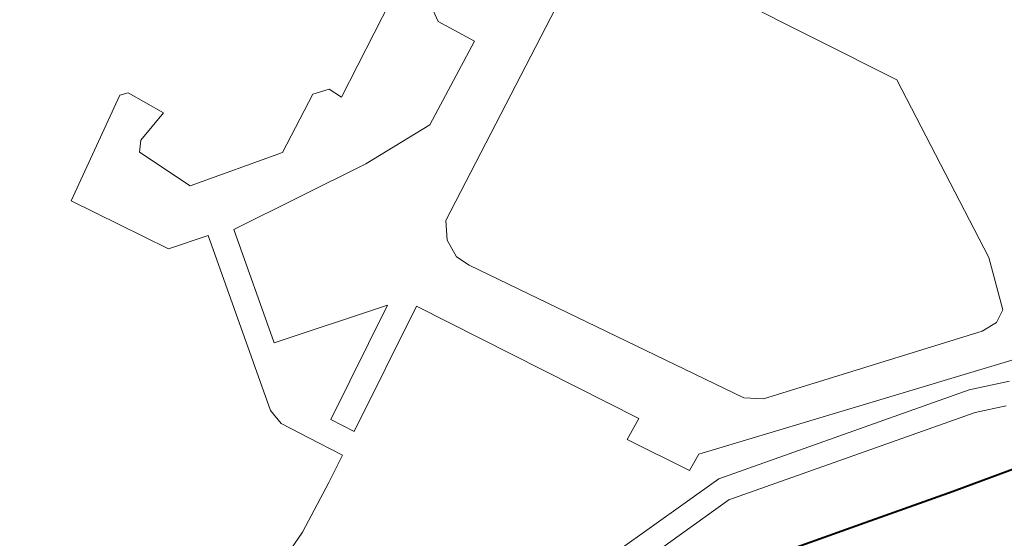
# Model space of a CAD drawing. Header units: metres. Extents: x 148316 to 148653, y 486436 to 486744.
# Tile 67 of 110: x 148549.61 to 148551.85, y 486716.58 to 486717.77. Entities that reach past the tile are written whole.
import ezdxf

# ---------------------------------------------------------------- set-up
doc = ezdxf.new("R2010")
doc.units = ezdxf.units.M
doc.header["$MEASUREMENT"] = 0
for name, color, linetype, lineweight in [('WVB-pen-brm-dik 018', 6, 'Continuous', 13), ('WVB-pen-dik 035', 1, 'Continuous', 40), ('WVB-raster-60%', 253, 'Continuous', 30), ('WVB-tekst-dik 035', 1, 'Continuous', 40)]:
    doc.layers.add(name, color=color, linetype=linetype, lineweight=lineweight)
doc.styles.add('1 200   cursief   0.18', font='ITALICS.shx', dxfattribs={"height": 0.36})

# ---------------------------------------------------------------- blocks, each defined once
blk = doc.blocks.new('INZET')
at = {"layer": 'WVB-pen-brm-dik 018'}
for p, q in [((-0.09005362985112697, -0.08080796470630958), (-0.09120619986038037, -0.08146689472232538)), ((-0.09120619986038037, -0.08146689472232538), (-0.09005362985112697, -0.08080796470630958)), ((-0.08996100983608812, -0.08083884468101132), (-0.09005362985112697, -0.08080796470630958)), ((-0.09005362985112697, -0.08080796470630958), (-0.08996100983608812, -0.08083884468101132)), ((-0.08976547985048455, -0.08126097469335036), (-0.08996100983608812, -0.08083884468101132)), ((-0.08996100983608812, -0.08083884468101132), (-0.08976547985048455, -0.08126097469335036)), ((-0.09015653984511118, -0.08136393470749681), (-0.08976547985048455, -0.08126097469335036)), ((-0.08976547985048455, -0.08126097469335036), (-0.09015653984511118, -0.08136393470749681)), ((-0.09024914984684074, -0.081466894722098), (-0.09015653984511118, -0.08136393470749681)), ((-0.09015653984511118, -0.08136393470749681), (-0.09024914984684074, -0.081466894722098)), ((-0.09120619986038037, -0.08146689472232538), (-0.09061961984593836, -0.0825582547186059)), ((-0.09061961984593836, -0.0825582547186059), (-0.09120619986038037, -0.08146689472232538)), ((-0.09000216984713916, -0.08211553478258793), (-0.09024914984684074, -0.081466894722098)), ((-0.09024914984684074, -0.081466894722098), (-0.09000216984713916, -0.08211553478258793)), ((-0.08691491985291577, -0.08172429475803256), (-0.08800574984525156, -0.08229056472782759)), ((-0.08800574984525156, -0.08229056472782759), (-0.08691491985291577, -0.08172429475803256)), ((-0.08660618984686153, -0.08222878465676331), (-0.08656502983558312, -0.08200228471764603)), ((-0.08656502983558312, -0.08200228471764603), (-0.08660618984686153, -0.08222878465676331)), ((-0.08892162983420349, -0.08241411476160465), (-0.09000216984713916, -0.08211553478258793)), ((-0.09000216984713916, -0.08211553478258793), (-0.08892162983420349, -0.08241411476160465)), ((-0.08825272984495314, -0.08207435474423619), (-0.08892162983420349, -0.08241411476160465)), ((-0.08892162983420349, -0.08241411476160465), (-0.08825272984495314, -0.08207435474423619)), ((-0.0880674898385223, -0.08213612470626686), (-0.08825272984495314, -0.08207435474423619)), ((-0.08825272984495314, -0.08207435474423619), (-0.0880674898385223, -0.08213612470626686)), ((-0.08800574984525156, -0.08229056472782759), (-0.0880674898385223, -0.08213612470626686)), ((-0.0880674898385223, -0.08213612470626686), (-0.08800574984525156, -0.08229056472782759)), ((-0.08640037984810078, -0.08265091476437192), (-0.08660618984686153, -0.08222878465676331)), ((-0.08660618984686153, -0.08222878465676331), (-0.08640037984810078, -0.08265091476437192)), ((-0.09061961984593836, -0.0825582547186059), (-0.0901625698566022, -0.08269481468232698)), ((-0.0901625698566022, -0.08269481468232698), (-0.09061961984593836, -0.0825582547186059)), ((-0.08499166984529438, -0.08265899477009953), (-0.08785449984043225, -0.0841294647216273)), ((-0.08499166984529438, -0.08265899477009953), (-0.08785449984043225, -0.0841294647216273)), ((-0.08736771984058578, -0.08313482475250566), (-0.08640037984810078, -0.08265091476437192)), ((-0.08640037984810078, -0.08265091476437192), (-0.08736771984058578, -0.08313482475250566)), ((-0.0901625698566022, -0.08269481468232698), (-0.09074035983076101, -0.08473613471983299)), ((-0.09074035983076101, -0.08473613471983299), (-0.0901625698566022, -0.08269481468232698)), ((-0.09025708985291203, -0.08413030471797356), (-0.08988324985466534, -0.08280952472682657)), ((-0.08988324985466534, -0.08280952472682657), (-0.09025708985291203, -0.08413030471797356)), ((-0.08988324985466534, -0.08280952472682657), (-0.08822185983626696, -0.08307304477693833)), ((-0.08822185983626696, -0.08307304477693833), (-0.08988324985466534, -0.08280952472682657)), ((-0.08822185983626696, -0.08307304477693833), (-0.08736771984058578, -0.08313482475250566)), ((-0.08736771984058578, -0.08313482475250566), (-0.08822185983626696, -0.08307304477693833)), ((-0.08272951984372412, -0.08580452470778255), (-0.08389254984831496, -0.0836052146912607)), ((-0.08272951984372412, -0.08580452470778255), (-0.08389254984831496, -0.0836052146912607)), ((-0.08895537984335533, -0.08453177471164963), (-0.09025708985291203, -0.08413030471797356)), ((-0.09025708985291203, -0.08413030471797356), (-0.08895537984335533, -0.08453177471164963)), ((-0.08785449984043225, -0.0841294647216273), (-0.0879695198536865, -0.08432126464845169)), ((-0.08785449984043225, -0.0841294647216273), (-0.0879695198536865, -0.08432126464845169)), ((-0.0879695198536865, -0.08432126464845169), (-0.08799507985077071, -0.08453864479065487)), ((-0.0879695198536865, -0.08432126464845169), (-0.08799507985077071, -0.08453864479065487)), ((-0.09023883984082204, -0.08521771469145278), (-0.08895537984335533, -0.08453177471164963)), ((-0.08895537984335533, -0.08453177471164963), (-0.09023883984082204, -0.08521771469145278)), ((-0.08799507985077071, -0.08453864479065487), (-0.08793126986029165, -0.08469807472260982)), ((-0.08799507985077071, -0.08453864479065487), (-0.08793126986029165, -0.08469807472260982)), ((-0.08793126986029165, -0.08469807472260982), (-0.08625693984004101, -0.08774810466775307)), ((-0.08793126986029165, -0.08469807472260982), (-0.08625693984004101, -0.08774810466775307)), ((-0.09074035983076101, -0.08473613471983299), (-0.09072569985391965, -0.08492678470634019)), ((-0.09072569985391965, -0.08492678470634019), (-0.09074035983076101, -0.08473613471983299)), ((-0.0886935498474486, -0.08473200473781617), (-0.09010166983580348, -0.08548457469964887)), ((-0.09010166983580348, -0.08548457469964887), (-0.0886935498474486, -0.08473200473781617)), ((-0.08736968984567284, -0.08724550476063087), (-0.0886935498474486, -0.08473200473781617)), ((-0.0886935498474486, -0.08473200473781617), (-0.08736968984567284, -0.08724550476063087)), ((-0.09072569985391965, -0.08492678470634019), (-0.09050345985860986, -0.08535914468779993)), ((-0.09050345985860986, -0.08535914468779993), (-0.09072569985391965, -0.08492678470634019)), ((-0.09010166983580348, -0.08548457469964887), (-0.09023883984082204, -0.08521771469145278)), ((-0.09023883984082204, -0.08521771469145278), (-0.09010166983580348, -0.08548457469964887)), ((-0.09050345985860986, -0.08535914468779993), (-0.09036628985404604, -0.08562599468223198)), ((-0.09036628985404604, -0.08562599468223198), (-0.09050345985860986, -0.08535914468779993)), ((-0.09036628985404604, -0.08562599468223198), (-0.09067240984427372, -0.08578960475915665)), ((-0.09067240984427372, -0.08578960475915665), (-0.09036628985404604, -0.08562599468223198)), ((-0.09067240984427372, -0.08578960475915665), (-0.0912473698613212, -0.08607943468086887)), ((-0.0912473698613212, -0.08607943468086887), (-0.09067240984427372, -0.08578960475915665)), ((-0.0830490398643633, -0.08806777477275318), (-0.08272951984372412, -0.08580452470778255)), ((-0.0830490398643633, -0.08806777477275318), (-0.08272951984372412, -0.08580452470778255)), ((-0.0912473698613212, -0.08607943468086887), (-0.09155073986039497, -0.08618820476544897)), ((-0.09155073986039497, -0.08618820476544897), (-0.0912473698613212, -0.08607943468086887)), ((-0.08761593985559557, -0.08736376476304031), (-0.08736968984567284, -0.08724550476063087)), ((-0.08736968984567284, -0.08724550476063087), (-0.08761593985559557, -0.08736376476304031)), ((-0.08724162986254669, -0.0880634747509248), (-0.08761593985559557, -0.08736376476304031)), ((-0.08761593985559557, -0.08736376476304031), (-0.08724162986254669, -0.0880634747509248)), ((-0.08625693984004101, -0.08774810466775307), (-0.08607800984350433, -0.08788875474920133)), ((-0.08625693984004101, -0.08774810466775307), (-0.08607800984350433, -0.08788875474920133)), ((-0.08607800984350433, -0.08788875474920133), (-0.08359859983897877, -0.08870710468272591)), ((-0.08607800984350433, -0.08788875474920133), (-0.08359859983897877, -0.08870710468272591)), ((-0.08704462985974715, -0.08797477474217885), (-0.08724162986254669, -0.0880634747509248)), ((-0.08724162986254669, -0.0880634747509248), (-0.08704462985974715, -0.08797477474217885)), ((-0.08345330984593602, -0.08919523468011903), (-0.08704462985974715, -0.08797477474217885)), ((-0.08704462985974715, -0.08797477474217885), (-0.08345330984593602, -0.08919523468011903)), ((-0.08326629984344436, -0.08864317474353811), (-0.0830490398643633, -0.08806777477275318)), ((-0.08326629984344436, -0.08864317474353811), (-0.0830490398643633, -0.08806777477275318)), ((-0.08340688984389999, -0.0887198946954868), (-0.08326629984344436, -0.08864317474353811)), ((-0.08340688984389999, -0.0887198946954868), (-0.08326629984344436, -0.08864317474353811)), ((-0.08359859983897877, -0.08870710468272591), (-0.08340688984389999, -0.0887198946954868)), ((-0.08359859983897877, -0.08870710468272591), (-0.08340688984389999, -0.0887198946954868)), ((-0.08729254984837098, -0.08933684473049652), (-0.08595581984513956, -0.08971397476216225)), ((-0.08595581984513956, -0.08971397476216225), (-0.08492922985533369, -0.09000734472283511)), ((-0.08492922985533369, -0.09000734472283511), (-0.08426586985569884, -0.09018534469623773))]:
    blk.add_line(p, q, dxfattribs=at)
at = {"layer": 'WVB-pen-brm-dik 018', "ltscale": 0.5}
for p, q in [((-0.08702471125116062, -0.08833507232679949), (-0.08843858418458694, -0.08833854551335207)), ((-0.08410831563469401, -0.08916624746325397), (-0.08702471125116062, -0.08833507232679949)), ((-0.08707181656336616, -0.0885988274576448), (-0.08850360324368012, -0.0886023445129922)), ((-0.08420141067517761, -0.08941689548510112), (-0.08707181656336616, -0.0885988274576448)), ((-0.08367776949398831, -0.08935210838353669), (-0.08410831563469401, -0.08916624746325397)), ((-0.0838712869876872, -0.08955940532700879), (-0.08420141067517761, -0.08941689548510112))]:
    blk.add_line(p, q, dxfattribs=at)
at = {"layer": 'WVB-pen-dik 035', "flags": 128}
blk.add_lwpolyline([(-0.08316260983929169, -0.09046488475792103), (-0.08426586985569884, -0.09018534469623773), (-0.08492922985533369, -0.09000734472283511), (-0.08595581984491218, -0.08971397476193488), (-0.08729254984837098, -0.08933684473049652), (-0.0881661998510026, -0.0891371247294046), (-0.08905378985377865, -0.08895459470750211), (-0.09000860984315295, -0.08879681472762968), (-0.09087171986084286, -0.08868060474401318), (-0.09159331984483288, -0.08860571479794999), (-0.09230865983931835, -0.0885632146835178)], dxfattribs=at)
at = {"layer": 'WVB-tekst-dik 035', "style": '1 200   cursief   0.18'}
blk.add_text('ALMERE-STAD', height=0.002399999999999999, dxfattribs=at).set_placement((-0.09995300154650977, -0.07884490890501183))

msp = doc.modelspace()

# ---------------------------------------------------------------- block references
at = {"layer": 'WVB-raster-60%', "xscale": 200, "yscale": 200, "zscale": 200, "rotation": 35.4407035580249}
msp.add_blockref('INZET', (148555.1360035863, 486741.2041515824), dxfattribs=at)

doc.saveas('drawing.dxf')
